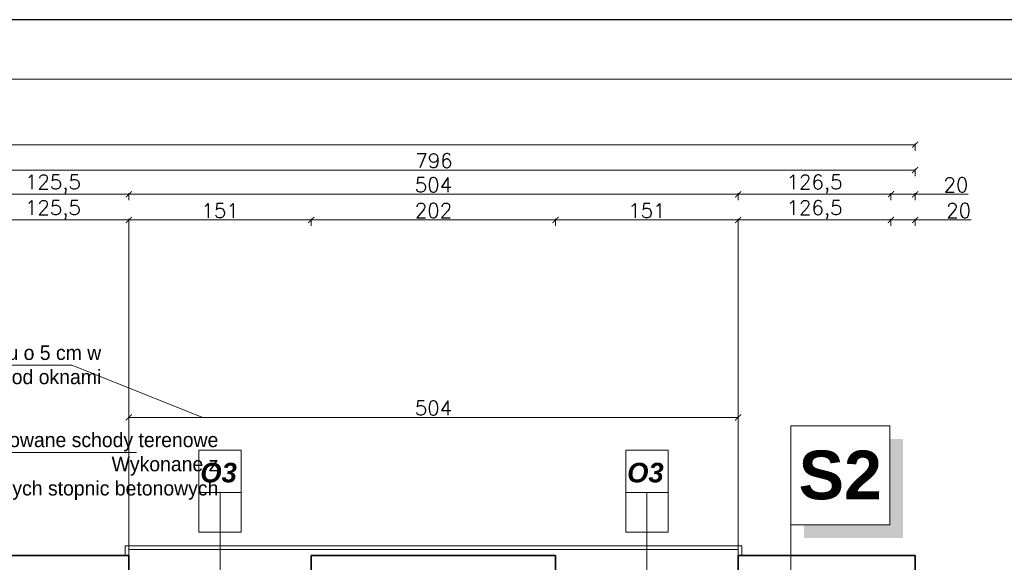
# Model space of a CAD drawing. Header units: millimetres. Extents: x -740 to 33545, y 5178 to 22494.
# Tile 198 of 256: x 11162 to 11976, y 11389 to 11838. Entities that reach past the tile are written whole.
import ezdxf
from ezdxf.lldxf.tags import DXFTag

# ---------------------------------------------------------------- set-up
doc = ezdxf.new("R2010")
doc.units = ezdxf.units.MM
doc.header["$MEASUREMENT"] = 0
doc.layers.get('Defpoints').update_dxf_attribs({"color": 252})
doc.layers.add('a3', color=252, linetype='Continuous', lineweight=30, plot=False)
for name, color, linetype, lineweight in [('A_izolacja', 252, 'Continuous', 9), ('A_l.przerywana', 252, 'ICAD_ISO03W100', 9), ('A_linie widokowe', 252, 'Continuous', 18), ('A_opisy', 252, 'Continuous', 15), ('linia opisowa', 252, 'Continuous', 9), ('wymiarowanie', 252, 'Continuous', 9)]:
    doc.layers.add(name, color=color, linetype=linetype, lineweight=lineweight)
doc.styles.add('ARIALL', font='GOTHIC.TTF', dxfattribs={"height": 40})
doc.styles.add('ROMANS', font='romans')
doc.styles.add('styl2', font='simplex.shx')
tags = doc.linetypes.add('ICAD_ISO03W100', pattern=[30, 12, -18]).pattern_tags.tags
tags[6:7] = [DXFTag(74, 4), DXFTag(75, 0), DXFTag(340, '0'), DXFTag(46, 1.0), DXFTag(50, 0.0), DXFTag(44, 0.0), DXFTag(45, 0.0)]
tags[4:5] = [DXFTag(74, 4), DXFTag(75, 0), DXFTag(340, '0'), DXFTag(46, 1.0), DXFTag(50, 0.0), DXFTag(44, 0.0), DXFTag(45, 0.0)]
doc.dimstyles.new('Skala 1-50', dxfattribs={"dimtxt": 12, "dimasz": 5, "dimexe": 1, "dimexo": 1, "dimgap": 1.5, "dimtad": 1, "dimdec": 1, "dimrnd": 0.5, "dimtxsty": 'styl2', "dimblk": 'ARCHTICK', "dimcen": 5, "dimadec": 0, "dimazin": 0, "dimtfac": 1, "dimtdec": 1, "dimtmove": 1, "dimatfit": 3, "dimldrblk": 'ARCHTICK', "dimfxl": 0, "dimlwd": -1, "dimlwe": -1, "dimarcsym": 0})

# ---------------------------------------------------------------- blocks, each defined once
blk = doc.blocks.new('_ArchTick')
at = {"color": 0, "linetype": 'ByBlock', "const_width": 0.15}
blk.add_lwpolyline([(-0.5, -0.5), (0.5, 0.5)], dxfattribs=at)
blk = doc.blocks.new('*D1889')
at = {"layer": 'Defpoints', "color": 0}
for p in [(11755.87, 11508.86), (11251.87, 11399.5), (11755.87, 11399.5)]:
    blk.add_point(p, dxfattribs=at)
at = {"layer": 'wymiarowanie', "color": 0}
for p, q in [((11251.87, 11503.86), (11251.87, 11509.86)), ((11755.87, 11503.86), (11755.87, 11509.86)), ((11251.87, 11508.86), (11755.87, 11508.86))]:
    blk.add_line(p, q, dxfattribs=at)
at = {"layer": 'wymiarowanie', "color": 0, "xscale": 5, "yscale": 5, "zscale": 5, "rotation": 180}
blk.add_blockref('_ArchTick', (11251.87, 11508.86), dxfattribs=at)
at = {"layer": 'wymiarowanie', "color": 0, "xscale": 5, "yscale": 5, "zscale": 5}
blk.add_blockref('_ArchTick', (11755.87, 11508.86), dxfattribs=at)
at = {"layer": 'wymiarowanie', "color": 0, "insert": (11503.87, 11516.66), "char_height": 12, "attachment_point": 5, "style": 'styl2'}
blk.add_mtext('504', dxfattribs=at)
blk = doc.blocks.new('*D2082')
at = {"layer": 'Defpoints', "color": 0}
for p in [(11251.87, 11672.24), (11251.87, 11394.5), (11126.25, 11374.5)]:
    blk.add_point(p, dxfattribs=at)
at = {"layer": 'wymiarowanie', "color": 0}
for p, q in [((11126.25, 11667.24), (11126.25, 11673.24)), ((11126.25, 11672.24), (11251.87, 11672.24)), ((11251.87, 11667.24), (11251.87, 11673.24))]:
    blk.add_line(p, q, dxfattribs=at)
at = {"layer": 'wymiarowanie', "color": 0, "xscale": 5, "yscale": 5, "zscale": 5, "rotation": 180}
blk.add_blockref('_ArchTick', (11126.25, 11672.24), dxfattribs=at)
at = {"layer": 'wymiarowanie', "color": 0, "xscale": 5, "yscale": 5, "zscale": 5}
blk.add_blockref('_ArchTick', (11251.87, 11672.24), dxfattribs=at)
at = {"layer": 'wymiarowanie', "color": 0, "insert": (11189.06, 11680.59), "char_height": 12, "attachment_point": 5, "style": 'styl2'}
blk.add_mtext('125,5', dxfattribs=at)
blk = doc.blocks.new('*D2083')
at = {"layer": 'Defpoints', "color": 0}
for p in [(11402.81, 11672.24), (11251.87, 11394.5), (11402.81, 11394.5)]:
    blk.add_point(p, dxfattribs=at)
at = {"layer": 'wymiarowanie', "color": 0}
for p, q in [((11251.87, 11667.24), (11251.87, 11673.24)), ((11251.87, 11672.24), (11402.81, 11672.24)), ((11402.81, 11667.24), (11402.81, 11673.24))]:
    blk.add_line(p, q, dxfattribs=at)
at = {"layer": 'wymiarowanie', "color": 0, "xscale": 5, "yscale": 5, "zscale": 5, "rotation": 180}
blk.add_blockref('_ArchTick', (11251.87, 11672.24), dxfattribs=at)
at = {"layer": 'wymiarowanie', "color": 0, "xscale": 5, "yscale": 5, "zscale": 5}
blk.add_blockref('_ArchTick', (11402.81, 11672.24), dxfattribs=at)
at = {"layer": 'wymiarowanie', "color": 0, "insert": (11327.34, 11679.89), "char_height": 12, "attachment_point": 5, "style": 'styl2'}
blk.add_mtext('151', dxfattribs=at)
blk = doc.blocks.new('*D2084')
at = {"layer": 'Defpoints', "color": 0}
for p in [(11604.93, 11672.24), (11402.81, 11394.5), (11604.93, 11394.5)]:
    blk.add_point(p, dxfattribs=at)
at = {"layer": 'wymiarowanie', "color": 0}
for p, q in [((11402.81, 11667.24), (11402.81, 11673.24)), ((11402.81, 11672.24), (11604.93, 11672.24)), ((11604.93, 11667.24), (11604.93, 11673.24))]:
    blk.add_line(p, q, dxfattribs=at)
at = {"layer": 'wymiarowanie', "color": 0, "xscale": 5, "yscale": 5, "zscale": 5, "rotation": 180}
blk.add_blockref('_ArchTick', (11402.81, 11672.24), dxfattribs=at)
at = {"layer": 'wymiarowanie', "color": 0, "xscale": 5, "yscale": 5, "zscale": 5}
blk.add_blockref('_ArchTick', (11604.93, 11672.24), dxfattribs=at)
at = {"layer": 'wymiarowanie', "color": 0, "insert": (11503.87, 11680.04), "char_height": 12, "attachment_point": 5, "style": 'styl2'}
blk.add_mtext('202', dxfattribs=at)
blk = doc.blocks.new('*D2085')
at = {"layer": 'Defpoints', "color": 0}
for p in [(11755.87, 11672.24), (11604.93, 11394.5), (11755.87, 11394.5)]:
    blk.add_point(p, dxfattribs=at)
at = {"layer": 'wymiarowanie', "color": 0}
for p, q in [((11604.93, 11667.24), (11604.93, 11673.24)), ((11604.93, 11672.24), (11755.87, 11672.24)), ((11755.87, 11667.24), (11755.87, 11673.24))]:
    blk.add_line(p, q, dxfattribs=at)
at = {"layer": 'wymiarowanie', "color": 0, "xscale": 5, "yscale": 5, "zscale": 5, "rotation": 180}
blk.add_blockref('_ArchTick', (11604.93, 11672.24), dxfattribs=at)
at = {"layer": 'wymiarowanie', "color": 0, "xscale": 5, "yscale": 5, "zscale": 5}
blk.add_blockref('_ArchTick', (11755.87, 11672.24), dxfattribs=at)
at = {"layer": 'wymiarowanie', "color": 0, "insert": (11680.4, 11679.89), "char_height": 12, "attachment_point": 5, "style": 'styl2'}
blk.add_mtext('151', dxfattribs=at)
blk = doc.blocks.new('*D2086')
at = {"layer": 'Defpoints', "color": 0}
for p in [(11882.33, 11672.24), (11755.87, 11394.5), (11882.33, 11374.5)]:
    blk.add_point(p, dxfattribs=at)
at = {"layer": 'wymiarowanie', "color": 0}
for p, q in [((11755.87, 11667.24), (11755.87, 11673.24)), ((11755.87, 11672.24), (11882.33, 11672.24)), ((11882.33, 11667.24), (11882.33, 11673.24))]:
    blk.add_line(p, q, dxfattribs=at)
at = {"layer": 'wymiarowanie', "color": 0, "xscale": 5, "yscale": 5, "zscale": 5, "rotation": 180}
blk.add_blockref('_ArchTick', (11755.87, 11672.24), dxfattribs=at)
at = {"layer": 'wymiarowanie', "color": 0, "xscale": 5, "yscale": 5, "zscale": 5}
blk.add_blockref('_ArchTick', (11882.33, 11672.24), dxfattribs=at)
at = {"layer": 'wymiarowanie', "color": 0, "insert": (11819.1, 11680.59), "char_height": 12, "attachment_point": 5, "style": 'styl2'}
blk.add_mtext('126,5', dxfattribs=at)
blk = doc.blocks.new('*D2087')
at = {"layer": 'Defpoints', "color": 0}
for p in [(11902.33, 11672.24), (11902.33, 11394.5), (11882.33, 11374.5)]:
    blk.add_point(p, dxfattribs=at)
at = {"layer": 'wymiarowanie', "color": 0}
for p, q in [((11882.33, 11667.24), (11882.33, 11673.24)), ((11882.33, 11672.24), (11902.33, 11672.24)), ((11902.33, 11667.24), (11902.33, 11673.24)), ((11902.33, 11672.24), (11948.54, 11672.24))]:
    blk.add_line(p, q, dxfattribs=at)
at = {"layer": 'wymiarowanie', "color": 0, "xscale": 5, "yscale": 5, "zscale": 5, "rotation": 180}
blk.add_blockref('_ArchTick', (11882.33, 11672.24), dxfattribs=at)
at = {"layer": 'wymiarowanie', "color": 0, "xscale": 5, "yscale": 5, "zscale": 5}
blk.add_blockref('_ArchTick', (11902.33, 11672.24), dxfattribs=at)
at = {"layer": 'wymiarowanie', "color": 0, "insert": (11938.31, 11680.04), "char_height": 12, "attachment_point": 5, "style": 'styl2'}
blk.add_mtext('20', dxfattribs=at)
blk = doc.blocks.new('*D2091')
at = {"layer": 'Defpoints', "color": 0}
for p in [(11251.87, 11693.5), (11126.25, 11667.24), (11251.87, 11667.24)]:
    blk.add_point(p, dxfattribs=at)
at = {"layer": 'wymiarowanie', "color": 0}
for p, q in [((11126.25, 11688.5), (11126.25, 11694.5)), ((11126.25, 11693.5), (11251.87, 11693.5)), ((11251.87, 11688.5), (11251.87, 11694.5))]:
    blk.add_line(p, q, dxfattribs=at)
at = {"layer": 'wymiarowanie', "color": 0, "xscale": 5, "yscale": 5, "zscale": 5, "rotation": 180}
blk.add_blockref('_ArchTick', (11126.25, 11693.5), dxfattribs=at)
at = {"layer": 'wymiarowanie', "color": 0, "xscale": 5, "yscale": 5, "zscale": 5}
blk.add_blockref('_ArchTick', (11251.87, 11693.5), dxfattribs=at)
at = {"layer": 'wymiarowanie', "color": 0, "insert": (11189.06, 11701.84), "char_height": 12, "attachment_point": 5, "style": 'styl2'}
blk.add_mtext('125,5', dxfattribs=at)
blk = doc.blocks.new('*D2092')
at = {"layer": 'Defpoints', "color": 0}
for p in [(11755.87, 11693.5), (11251.87, 11667.24), (11755.87, 11667.24)]:
    blk.add_point(p, dxfattribs=at)
at = {"layer": 'wymiarowanie', "color": 0}
for p, q in [((11251.87, 11688.5), (11251.87, 11694.5)), ((11251.87, 11693.5), (11755.87, 11693.5)), ((11755.87, 11688.5), (11755.87, 11694.5))]:
    blk.add_line(p, q, dxfattribs=at)
at = {"layer": 'wymiarowanie', "color": 0, "xscale": 5, "yscale": 5, "zscale": 5, "rotation": 180}
blk.add_blockref('_ArchTick', (11251.87, 11693.5), dxfattribs=at)
at = {"layer": 'wymiarowanie', "color": 0, "xscale": 5, "yscale": 5, "zscale": 5}
blk.add_blockref('_ArchTick', (11755.87, 11693.5), dxfattribs=at)
at = {"layer": 'wymiarowanie', "color": 0, "insert": (11503.87, 11701.3), "char_height": 12, "attachment_point": 5, "style": 'styl2'}
blk.add_mtext('504', dxfattribs=at)
blk = doc.blocks.new('*D2093')
at = {"layer": 'Defpoints', "color": 0}
for p in [(11882.33, 11693.5), (11755.87, 11667.24), (11882.33, 11667.24)]:
    blk.add_point(p, dxfattribs=at)
at = {"layer": 'wymiarowanie', "color": 0}
for p, q in [((11755.87, 11688.5), (11755.87, 11694.5)), ((11755.87, 11693.5), (11882.33, 11693.5)), ((11882.33, 11688.5), (11882.33, 11694.5))]:
    blk.add_line(p, q, dxfattribs=at)
at = {"layer": 'wymiarowanie', "color": 0, "xscale": 5, "yscale": 5, "zscale": 5, "rotation": 180}
blk.add_blockref('_ArchTick', (11755.87, 11693.5), dxfattribs=at)
at = {"layer": 'wymiarowanie', "color": 0, "xscale": 5, "yscale": 5, "zscale": 5}
blk.add_blockref('_ArchTick', (11882.33, 11693.5), dxfattribs=at)
at = {"layer": 'wymiarowanie', "color": 0, "insert": (11819.1, 11701.84), "char_height": 12, "attachment_point": 5, "style": 'styl2'}
blk.add_mtext('126,5', dxfattribs=at)
blk = doc.blocks.new('*D2094')
at = {"layer": 'Defpoints', "color": 0}
for p in [(11902.33, 11693.5), (11882.33, 11667.24), (11902.33, 11667.24)]:
    blk.add_point(p, dxfattribs=at)
at = {"layer": 'wymiarowanie', "color": 0}
for p, q in [((11882.33, 11688.5), (11882.33, 11694.5)), ((11882.33, 11693.5), (11902.33, 11693.5)), ((11902.33, 11688.5), (11902.33, 11694.5)), ((11902.33, 11693.5), (11946.31, 11693.5))]:
    blk.add_line(p, q, dxfattribs=at)
at = {"layer": 'wymiarowanie', "color": 0, "xscale": 5, "yscale": 5, "zscale": 5, "rotation": 180}
blk.add_blockref('_ArchTick', (11882.33, 11693.5), dxfattribs=at)
at = {"layer": 'wymiarowanie', "color": 0, "xscale": 5, "yscale": 5, "zscale": 5}
blk.add_blockref('_ArchTick', (11902.33, 11693.5), dxfattribs=at)
at = {"layer": 'wymiarowanie', "color": 0, "insert": (11936.07, 11701.3), "char_height": 12, "attachment_point": 5, "style": 'styl2'}
blk.add_mtext('20', dxfattribs=at)
blk = doc.blocks.new('*D2095')
at = {"layer": 'Defpoints', "color": 0}
for p in [(11106.25, 11713.46), (11106.25, 11688.5), (11902.33, 11688.5)]:
    blk.add_point(p, dxfattribs=at)
at = {"layer": 'wymiarowanie', "color": 0}
for p, q in [((11106.25, 11708.46), (11106.25, 11714.46)), ((11902.33, 11713.46), (11106.25, 11713.46)), ((11902.33, 11708.46), (11902.33, 11714.46))]:
    blk.add_line(p, q, dxfattribs=at)
at = {"layer": 'wymiarowanie', "color": 0, "xscale": 5, "yscale": 5, "zscale": 5, "rotation": 180}
blk.add_blockref('_ArchTick', (11106.25, 11713.46), dxfattribs=at)
at = {"layer": 'wymiarowanie', "color": 0, "xscale": 5, "yscale": 5, "zscale": 5}
blk.add_blockref('_ArchTick', (11902.33, 11713.46), dxfattribs=at)
at = {"layer": 'wymiarowanie', "color": 0, "insert": (11504.29, 11721.26), "char_height": 12, "attachment_point": 5, "style": 'styl2'}
blk.add_mtext('796', dxfattribs=at)
blk = doc.blocks.new('*D2096')
at = {"layer": 'Defpoints', "color": 0}
for p in [(11902.33, 11734.47), (8867.19, 11672.24), (11902.33, 11672.24)]:
    blk.add_point(p, dxfattribs=at)
at = {"layer": 'wymiarowanie', "color": 0}
for p, q in [((8867.19, 11729.47), (8867.19, 11735.47)), ((8867.19, 11734.47), (11902.33, 11734.47)), ((11902.33, 11729.47), (11902.33, 11735.47))]:
    blk.add_line(p, q, dxfattribs=at)
at = {"layer": 'wymiarowanie', "color": 0, "xscale": 5, "yscale": 5, "zscale": 5, "rotation": 180}
blk.add_blockref('_ArchTick', (8867.19, 11734.47), dxfattribs=at)
at = {"layer": 'wymiarowanie', "color": 0, "xscale": 5, "yscale": 5, "zscale": 5}
blk.add_blockref('_ArchTick', (11902.33, 11734.47), dxfattribs=at)
at = {"layer": 'wymiarowanie', "color": 0, "insert": (10384.76, 11742.27), "char_height": 12, "attachment_point": 5, "style": 'styl2'}
blk.add_mtext('3035', dxfattribs=at)
blk = doc.blocks.new('*D2124')
at = {"layer": 'Defpoints', "color": 0}
for p in [(11964.79, 11394.5), (11961.91, 11374.5), (12091.4, 11374.5)]:
    blk.add_point(p, dxfattribs=at)
at = {"layer": 'wymiarowanie', "color": 0}
for p, q in [((12091.4, 11394.5), (12091.4, 11430.49)), ((12086.4, 11394.5), (12092.4, 11394.5)), ((12091.4, 11394.5), (12091.4, 11374.5)), ((12086.4, 11374.5), (12092.4, 11374.5))]:
    blk.add_line(p, q, dxfattribs=at)
at = {"layer": 'wymiarowanie', "color": 0, "xscale": 5, "yscale": 5, "zscale": 5}
for p, rotation in [((12091.4, 11394.5), 90), ((12091.4, 11374.5), 270)]:
    blk.add_blockref('_ArchTick', p, dxfattribs=dict(at, rotation=rotation))
at = {"layer": 'wymiarowanie', "color": 0, "insert": (12083.6, 11420.26), "char_height": 12, "attachment_point": 5, "rotation": 90, "style": 'styl2'}
blk.add_mtext('20', dxfattribs=at)

msp = doc.modelspace()

# ---------------------------------------------------------------- hatches: boundary and pattern name
at = {"layer": 'linia opisowa'}
msp.add_hatch(color=256, dxfattribs=at).paths.add_polyline_path([(11892.28, 11490.99), (11881.36, 11490.99), (11881.36, 11419.98), (11810.35, 11419.98), (11810.35, 11409.05), (11892.28, 11409.05)])

# ---------------------------------------------------------------- linework, layer by layer
at = {"layer": 'a3'}
msp.add_lwpolyline([(13075.31, 8867.94), (13075.31, 11837.94), (8325.31, 11837.94), (8325.31, 8867.94), (13075.31, 8867.94)], dxfattribs=at)
at = {"layer": 'A_izolacja', "lineweight": 35}
for p, q in [((11251.87, 11358.41), (11251.87, 11394.5)), ((11402.81, 11358.41), (11402.81, 11394.5)), ((11604.93, 11358.41), (11604.93, 11394.5)), ((11755.87, 11358.41), (11755.87, 11394.5))]:
    msp.add_line(p, q, dxfattribs=at)
for points in [[(11251.87, 11394.5), (11106.25, 11394.5), (11106.25, 11134.32)], [(11604.93, 11394.5), (11402.81, 11394.5)], [(11902.33, 10695.69), (11902.33, 11394.5), (11755.87, 11394.5)]]:
    msp.add_lwpolyline(points, dxfattribs=at)
at = {"layer": 'A_l.przerywana', "ltscale": 0.3}
msp.add_lwpolyline([(11251.87, 11394.5), (11251.87, 11399.5), (11755.87, 11399.5), (11755.87, 11394.5)], dxfattribs=at)
at = {"layer": 'A_linie widokowe', "ltscale": 0.3}
msp.add_lwpolyline([(11248.87, 11394.5), (11248.87, 11402.5), (11758.87, 11402.5), (11758.87, 11394.5)], dxfattribs=at)
at = {"layer": 'A_opisy'}
for p, q in [((11327.34, 11441.23), (11327.34, 11307.76)), ((11680.4, 11441.23), (11680.4, 11307.76))]:
    msp.add_line(p, q, dxfattribs=at)
at = {"layer": 'A_opisy', "ltscale": 0.3}
for points in [[(11344.86, 11481.77), (11344.86, 11446.71), (11309.81, 11446.71), (11309.81, 11481.77)], [(11697.92, 11481.77), (11697.92, 11446.71), (11662.87, 11446.71), (11662.87, 11481.77)], [(11309.81, 11446.71), (11309.81, 11413.84), (11327.34, 11413.84), (11327.34, 11446.71)], [(11327.34, 11446.71), (11327.34, 11413.84), (11344.86, 11413.84), (11344.86, 11446.71)], [(11662.87, 11446.71), (11662.87, 11413.84), (11680.4, 11413.84), (11680.4, 11446.71)], [(11680.4, 11446.71), (11680.4, 11413.84), (11697.92, 11413.84), (11697.92, 11446.71)]]:
    msp.add_lwpolyline(points, close=True, dxfattribs=at)
at = {"layer": 'linia opisowa'}
for points in [[(11799.42, 11419.98), (11881.36, 11419.98), (11881.36, 11501.91), (11799.42, 11501.91), (11799.42, 11419.98)], [(11799.42, 11471.24), (11799.42, 11331.32)]]:
    msp.add_lwpolyline(points, dxfattribs=at)
at = {"layer": 'wymiarowanie', "linetype": 'ICAD_ISO03W100', "ltscale": 0.2}
for p, q in [((11251.87, 11667.24), (11251.87, 11394.5)), ((11755.87, 11667.24), (11755.87, 11376.45))]:
    msp.add_line(p, q, dxfattribs=at)
at = {"layer": 'wymiarowanie'}
for p, q in [((11204.64, 11552.03), (10897.8, 11552.03)), ((11204.64, 11552.03), (11312.95, 11508.86)), ((10994.43, 11479.92), (11258.09, 11479.92))]:
    msp.add_line(p, q, dxfattribs=at)
msp.add_lwpolyline([(13026.2, 8917.05), (13026.2, 11788.83), (8374.42, 11788.83), (8374.42, 8917.05)], close=True, dxfattribs=at)

# ---------------------------------------------------------------- texts
at = {"layer": 'A_opisy', "ltscale": 0.3, "char_height": 16.2, "width": 109.7533, "attachment_point": 9, "style": 'ARIALL'}
for insert in [(11341.2, 11454.85), (11694.26, 11454.85)]:
    msp.add_mtext('{\\fArial|b1|i1|c238|p34;O3}', dxfattribs=dict(at, insert=insert))
at = {"layer": 'linia opisowa', "insert": (11840.39, 11460.95), "char_height": 40.3278, "width": 2301.0392, "attachment_point": 5, "rotation": 359.89307}
msp.add_mtext('{\\fArial|b1|i0|c238|p34;S2}', dxfattribs=at)
at = {"layer": 'wymiarowanie', "linetype": 'Continuous', "char_height": 12, "width": 327.6277, "attachment_point": 3, "style": 'ROMANS'}
for s, insert in [('{\\fCentury Gothic|b0|i0|c238|p0;Pogrubienie warstwy styropianu o 5 cm }{\\fCentury Gothic|b0|i0|c238|p0;w pasie nad i pod oknami }', (11229.02, 11568.38)), ('{\\fCentury Gothic|b0|i0|c238|p0;Projektowane schody terenowe}\\P{\\fCentury Gothic|b0|i0|c238|p0;Wykonane z}\\P{\\fCentury Gothic|b0|i0|c238|p0;prefabrykownych stopnic betonowych}\\P{\\fCentury Gothic|b0|i0|c238|p0;}\\P{\\fCentury Gothic|b0|i0|c238|p0; }', (11325.9, 11496.27))]:
    msp.add_mtext(s, dxfattribs=dict(at, insert=insert))
at = {"layer": 'wymiarowanie', "insert": (10139.54, 11483.35), "char_height": 15, "width": 167.4466, "attachment_point": 1}
msp.add_mtext('\\pi70.78580;{\\fCentury Gothic|b0|i0|c238|p0;6%}', dxfattribs=at)

# ---------------------------------------------------------------- dimensions: what is measured, and where the dimension line sits
at = {"layer": 'wymiarowanie'}
for base, p1, p2, picture, middle in [((11902.33, 11734.47), (8867.19, 11672.24), (11902.33, 11672.24), '*D2096', (10384.76, 11742.27)), ((11106.25, 11713.46), (11902.33, 11688.5), (11106.25, 11688.5), '*D2095', (11504.29, 11721.26)), ((11251.87, 11693.5), (11126.25, 11667.24), (11251.87, 11667.24), '*D2091', (11189.06, 11701.84)), ((11755.87, 11693.5), (11251.87, 11667.24), (11755.87, 11667.24), '*D2092', (11503.87, 11701.3)), ((11882.33, 11693.5), (11755.87, 11667.24), (11882.33, 11667.24), '*D2093', (11819.1, 11701.84)), ((11251.87, 11672.24), (11126.25, 11374.5), (11251.87, 11394.5), '*D2082', (11189.06, 11680.59)), ((11882.33, 11672.24), (11755.87, 11394.5), (11882.33, 11374.5), '*D2086', (11819.1, 11680.59)), ((11402.81, 11672.24), (11251.87, 11394.5), (11402.81, 11394.5), '*D2083', (11327.34, 11679.89)), ((11604.93, 11672.24), (11402.81, 11394.5), (11604.93, 11394.5), '*D2084', (11503.87, 11680.04)), ((11755.87, 11672.24), (11604.93, 11394.5), (11755.87, 11394.5), '*D2085', (11680.4, 11679.89)), ((11755.87, 11508.86), (11251.87, 11399.5), (11755.87, 11399.5), '*D1889', (11503.87, 11516.66))]:
    dim = msp.add_linear_dim(base=base, p1=p1, p2=p2, dimstyle='Skala 1-50', dxfattribs=at)
    dim.commit()
    dim.dimension.update_dxf_attribs({"geometry": picture, "text_midpoint": middle})
for base, p1, p2, picture, middle in [((11902.33, 11693.5), (11882.33, 11667.24), (11902.33, 11667.24), '*D2094', (11936.07, 11695.02)), ((11902.33, 11672.24), (11882.33, 11374.5), (11902.33, 11394.5), '*D2087', (11938.31, 11667.15))]:
    dim = msp.add_linear_dim(base=base, p1=p1, p2=p2, dimstyle='Skala 1-50', dxfattribs=at)
    dim.commit()
    dim.dimension.update_dxf_attribs({"geometry": picture, "text_midpoint": middle, "dimtype": 160})
dim = msp.add_linear_dim(base=(12091.4, 11374.5), p1=(11964.79, 11394.5), p2=(11961.91, 11374.5), angle=90, dimstyle='Skala 1-50', dxfattribs=at)
dim.commit()
dim.dimension.update_dxf_attribs({"geometry": '*D2124', "text_midpoint": (12089.19, 11420.26), "dimtype": 160})

doc.saveas('drawing.dxf')
